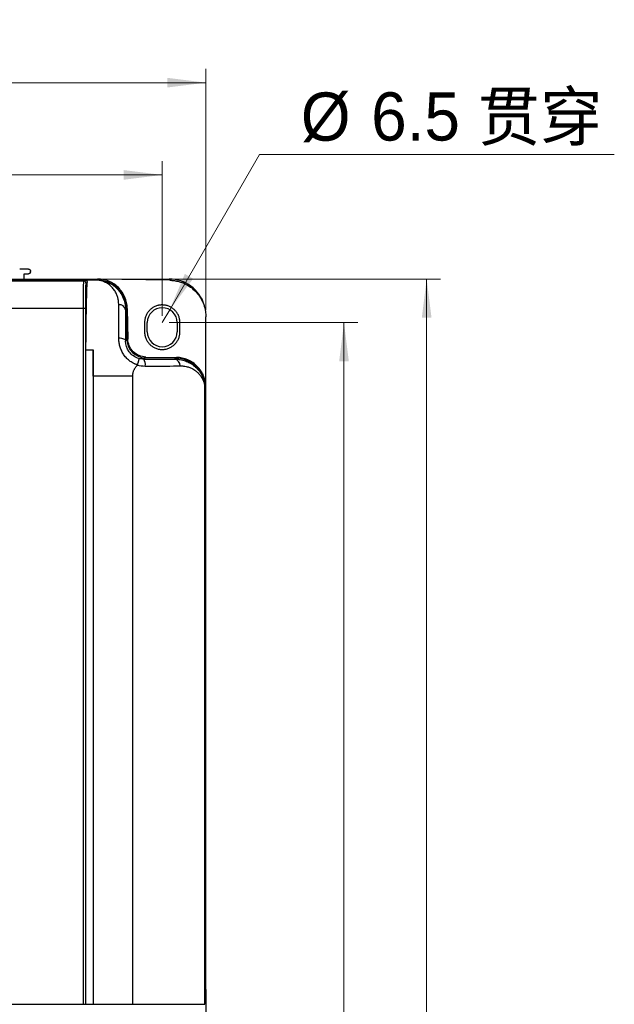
# Model space of a CAD drawing. Header units: millimetres. Extents: x 0 to 423, y 0 to 297.
# Tile 10 of 41: x 139 to 182, y 159 to 231. Entities that reach past the tile are written whole.
import ezdxf

# ---------------------------------------------------------------- set-up
doc = ezdxf.new("R2010")
doc.units = ezdxf.units.MM
doc.layers.add('实线', color=2, linetype='Continuous', lineweight=25)
doc.styles.add('SLDTEXTSTYLE16', font='ARIAL.TTF', dxfattribs={"width": 0.948})
doc.styles.add('SLDTEXTSTYLE17', font='ARIAL.TTF', dxfattribs={"width": 0.948, "bigfont": 'bigfont'})
doc.dimstyles.new('SLDDIMSTYLE0', dxfattribs={"dimtxt": 3.5, "dimasz": 2.8, "dimexe": 0, "dimexo": 0.0625, "dimgap": 0.875, "dimtad": 2, "dimlfac": 3, "dimrnd": 1e-09, "dimzin": 12, "dimdsep": 46, "dimtxsty": 'SLDTEXTSTYLE16', "dimsah": 1, "dimcen": 0.09, "dimadec": 0, "dimazin": 3, "dimtfac": 1, "dimtofl": 0, "dimtmove": 0, "dimatfit": 3, "dimfxl": 1, "dimfrac": 2, "dimtolj": 1, "dimtzin": 12, "dimarcsym": 0})
doc.dimstyles.new('SLDDIMSTYLE1', dxfattribs={"dimtxt": 3.5, "dimasz": 2.8, "dimexe": 0, "dimexo": 0.0625, "dimgap": 0.875, "dimtad": 0, "dimtih": 1, "dimtoh": 1, "dimlfac": 3, "dimrnd": 1e-09, "dimzin": 12, "dimdsep": 46, "dimtxsty": 'SLDTEXTSTYLE16', "dimsah": 1, "dimcen": 0, "dimadec": 0, "dimazin": 3, "dimtfac": 1, "dimtofl": 0, "dimtmove": 0, "dimatfit": 3, "dimfxl": 1, "dimfrac": 2, "dimtolj": 1, "dimtzin": 12, "dimarcsym": 0})

# ---------------------------------------------------------------- blocks, each defined once
blk = doc.blocks.new('_D')
at = {"color": 7, "linetype": 'Continuous', "lineweight": 18, "true_color": 0xffffff}
for p, q in [((77.144, 209.882), (77.144, 227.398)), ((152.144, 209.882), (152.144, 227.398)), ((152.144, 226.398), (77.144, 226.398))]:
    blk.add_line(p, q, dxfattribs=at)
for points in [[(77.144, 226.398), (79.944, 226.048), (79.944, 226.748)], [(152.144, 226.398), (149.344, 226.748), (149.344, 226.048)]]:
    blk.add_solid(points, dxfattribs=at)
at = {"color": 7, "linetype": 'Continuous', "lineweight": 18, "true_color": 0xffffff, "insert": (111.132, 230.909), "char_height": 3.5, "attachment_point": 1, "style": 'SLDTEXTSTYLE16'}
blk.add_mtext('225', dxfattribs=at)
blk = doc.blocks.new('_D_1')
at = {"color": 7, "linetype": 'Continuous', "lineweight": 18, "true_color": 0xffffff}
for p, q in [((80.31, 209.473), (80.31, 220.699)), ((148.977, 209.473), (148.977, 220.699)), ((148.977, 219.699), (80.31, 219.699))]:
    blk.add_line(p, q, dxfattribs=at)
for points in [[(80.31, 219.699), (83.11, 219.349), (83.11, 220.049)], [(148.977, 219.699), (146.177, 220.049), (146.177, 219.349)]]:
    blk.add_solid(points, dxfattribs=at)
at = {"color": 7, "linetype": 'Continuous', "lineweight": 18, "true_color": 0xffffff, "insert": (111.132, 224.21), "char_height": 3.5, "attachment_point": 1, "style": 'SLDTEXTSTYLE16'}
blk.add_mtext('206', dxfattribs=at)
blk = doc.blocks.new('_D_2')
at = {"color": 7, "linetype": 'Continuous', "lineweight": 18, "true_color": 0xffffff}
for p, q in [((149.477, 208.973), (163.169, 208.973)), ((162.169, 208.973), (162.169, 94.973)), ((149.477, 94.973), (163.169, 94.973))]:
    blk.add_line(p, q, dxfattribs=at)
for points in [[(162.169, 208.973), (161.819, 206.173), (162.519, 206.173)], [(162.169, 94.973), (162.519, 97.773), (161.819, 97.773)]]:
    blk.add_solid(points, dxfattribs=at)
at = {"color": 7, "linetype": 'Continuous', "lineweight": 18, "true_color": 0xffffff, "insert": (157.657, 144.423), "char_height": 3.5, "attachment_point": 1, "rotation": 90, "style": 'SLDTEXTSTYLE16'}
blk.add_mtext('342', dxfattribs=at)
blk = doc.blocks.new('_D_3')
at = {"color": 7, "linetype": 'Continuous', "lineweight": 18, "true_color": 0xffffff}
for p, q in [((144.772, 212.14), (169.169, 212.14)), ((168.169, 92.14), (168.169, 212.14)), ((146.644, 92.14), (169.169, 92.14))]:
    blk.add_line(p, q, dxfattribs=at)
for points in [[(168.169, 212.14), (167.819, 209.34), (168.519, 209.34)], [(168.169, 92.14), (168.519, 94.94), (167.819, 94.94)]]:
    blk.add_solid(points, dxfattribs=at)
at = {"color": 7, "linetype": 'Continuous', "lineweight": 18, "true_color": 0xffffff, "insert": (163.657, 144.423), "char_height": 3.5, "attachment_point": 1, "rotation": 90, "style": 'SLDTEXTSTYLE16'}
blk.add_mtext('360', dxfattribs=at)
blk = doc.blocks.new('_D_4')
at = {"color": 7, "linetype": 'Continuous', "lineweight": 18, "true_color": 0xffffff}
for p, q in [((149.52, 209.911), (156.04, 221.184)), ((156.04, 221.184), (181.789, 221.184)), ((148.977, 208.973), (149.52, 209.911))]:
    blk.add_line(p, q, dxfattribs=at)
blk.add_solid([(149.52, 209.911), (151.224, 212.159), (150.618, 212.51)], dxfattribs=at)
at = {"color": 7, "linetype": 'Continuous', "lineweight": 18, "true_color": 0xffffff, "char_height": 3.5, "attachment_point": 1}
for s, insert, style in [('6.5 贯穿', (164.143, 225.695), 'SLDTEXTSTYLE17'), ('%%c', (159.04, 225.685), 'SLDTEXTSTYLE16')]:
    blk.add_mtext(s, dxfattribs=dict(at, insert=insert, style=style))

msp = doc.modelspace()

# ---------------------------------------------------------------- linework, layer by layer
at = {"layer": '实线', "color": 2, "linetype": 'Continuous', "lineweight": 25, "true_color": 0xffff00}
for p, q in [((139.2741, 212.8562), (138.6295, 212.8562)), ((138.9432, 212.1395), (138.9633, 212.5228)), ((138.9633, 212.5228), (139.2707, 212.5228)), ((139.4038, 212.6492), (139.4074, 212.7179)), ((144.2129, 212.0842), (85.0141, 212.0842)), ((85.0152, 212.1395), (144.2723, 212.1395)), ((143.286, 211.9877), (85.9411, 211.9877)), ((143.286, 211.9877), (143.3738, 212.0754)), ((143.3738, 212.0754), (144.2042, 212.0754)), ((143.5283, 211.897), (143.4525, 211.8212)), ((144.2129, 212.0842), (144.2042, 212.0754)), ((149.5236, 212.0485), (144.3098, 212.1395)), ((143.2546, 209.9899), (85.9725, 209.9899)), ((143.2546, 159.4699), (143.2546, 209.9899)), ((143.421, 209.9899), (143.2546, 209.9899)), ((143.421, 159.4699), (143.421, 209.9899)), ((146.314, 209.895), (146.3768, 209.9578)), ((146.4156, 207.7319), (146.3768, 209.9578)), ((146.4386, 210.0106), (146.4775, 207.7831)), ((147.6937, 208.9728), (147.6937, 208.3062)), ((147.8937, 208.3062), (147.8937, 208.9728)), ((150.0604, 208.9728), (150.0604, 208.3062)), ((150.2604, 208.3062), (150.2604, 208.9728)), ((152.1437, 204.2754), (152.1437, 209.3822)), ((146.3183, 207.6345), (146.4156, 207.7319)), ((143.438, 159.4699), (143.438, 207.007)), ((143.438, 207.007), (143.951, 207.007)), ((143.951, 205.0911), (143.951, 207.007)), ((147.7329, 206.4234), (147.6286, 206.3191)), ((149.9354, 206.3997), (147.7329, 206.4234)), ((147.7918, 206.4732), (150.0077, 206.4419)), ((149.8642, 206.3286), (149.9354, 206.3997)), ((146.8416, 205.0911), (143.951, 205.0911)), ((143.951, 205.0911), (143.951, 159.4699)), ((146.8416, 159.4699), (146.8416, 205.0911)), ((152.0733, 204.2327), (152.0762, 204.2356)), ((152.0733, 204.2327), (152.0733, 159.4699)), ((152.0762, 159.4699), (152.0762, 204.2356)), ((152.1437, 160.5395), (152.1437, 204.2754)), ((152.1437, 160.5395), (152.0762, 160.5395)), ((152.1437, 160.5395), (152.1437, 160.0395)), ((85.9725, 159.4699), (143.2546, 159.4699)), ((143.2546, 159.4699), (143.421, 159.4699)), ((143.438, 159.4699), (143.951, 159.4699)), ((143.8093, 159.4221), (143.8093, 159.4699)), ((143.951, 159.4699), (146.8416, 159.4699)), ((150.2778, 159.4699), (150.2778, 159.4225)), ((151.6771, 159.4699), (151.6771, 159.4225)), ((152.0762, 160.0395), (152.1437, 160.0395)), ((152.1437, 160.0395), (152.1437, 155.7062))]:
    msp.add_line(p, q, dxfattribs=at)
at = {"layer": '实线', "color": 2, "linetype": 'Continuous', "lineweight": 25, "true_color": 0xffff00, "flags": 128}
msp.add_lwpolyline([(145.8189, 207.8603), (145.9149, 207.8565), (146.0073, 207.8441), (146.0927, 207.8236), (146.1679, 207.7957), (146.23, 207.7615), (146.2769, 207.7223), (146.3067, 207.6794), (146.3183, 207.6345)], dxfattribs=at)
at = {"layer": '实线', "color": 2, "linetype": 'Continuous', "lineweight": 25, "true_color": 0xffff00}
for centre, radius, start, end in [((143.2859, 211.8211), 0.1665, 0.020437, 89.979563), ((149.4771, 209.4728), 2.6667, 17.268815, 90), ((145.8625, 209.8162), 0.4583, 9.897362, 95.993338), ((148.9771, 208.9728), 1.0833, 0, 180), ((148.9771, 208.3062), 1.0833, 180, 0), ((147.1317, 205.9376), 0.6265, 349.15805, 37.517918), ((149.8033, 205.8669), 0.4657, 355.349902, 82.476792)]:
    msp.add_arc(centre, radius, start, end, dxfattribs=at)
for centre, major_axis, start_param, end_param in [((144.2122, 209.9193), (1.531, 1.531), 5.5153954, 7.0684312), ((147.7476, 207.7555), (0.9422, 0.9422), 2.3738032, 3.9160672), ((149.9114, 204.235), (1.531, 1.531), 5.4979394, 7.057659)]:
    msp.add_ellipse(centre, major_axis=major_axis, ratio=0.9996955, start_param=start_param, end_param=end_param, dxfattribs=at)
for points, knots in [([(139.4038, 212.6492), (139.4031, 212.6423), (139.4018, 212.6288), (139.396, 212.6095), (139.388, 212.5919), (139.3778, 212.5762), (139.3661, 212.5626), (139.3533, 212.5511), (139.3396, 212.5417), (139.3256, 212.5343), (139.3114, 212.5289), (139.2975, 212.5253), (139.2839, 212.5232), (139.275, 212.523), (139.2707, 212.5228)], [0, 0, 0, 0, 0.1024618, 0.2014441, 0.296947, 0.3889708, 0.4775159, 0.5625829, 0.6441725, 0.7222855, 0.7969232, 0.8680869, 0.9357785, 1, 1, 1, 1]), ([(139.2741, 212.8562), (139.2808, 212.8559), (139.2942, 212.8553), (139.3141, 212.8506), (139.3336, 212.8428), (139.3521, 212.8317), (139.3743, 212.8129), (139.3992, 212.7783), (139.408, 212.7414), (139.4074, 212.7196), (139.4074, 212.7179)], [0, 0, 0, 0, 0.092743, 0.1880659, 0.285974, 0.3864719, 0.4895642, 0.6931014, 0.9770577, 1, 1, 1, 1]), ([(143.2546, 209.9899), (143.2546, 210.0172), (143.2546, 210.072), (143.2547, 210.1542), (143.2548, 210.2367), (143.255, 210.3192), (143.2553, 210.4017), (143.2556, 210.4839), (143.2559, 210.5658), (143.2564, 210.6471), (143.2569, 210.7276), (143.2574, 210.8073), (143.258, 210.8859), (143.2586, 210.9633), (143.2593, 211.0392), (143.2601, 211.1135), (143.2609, 211.186), (143.2618, 211.2566), (143.2627, 211.3249), (143.2637, 211.3915), (143.2648, 211.4574), (143.2661, 211.5234), (143.2674, 211.5895), (143.2689, 211.6548), (143.2706, 211.7181), (143.2723, 211.7781), (143.2743, 211.8336), (143.2763, 211.8832), (143.2785, 211.9253), (143.2809, 211.958), (143.2834, 211.9809), (143.2851, 211.9854), (143.286, 211.9877)], [0, 0, 0, 0, 0.02637413, 0.05291338, 0.07961778, 0.10648733, 0.13352204, 0.16072192, 0.188087, 0.21561726, 0.24331274, 0.27117343, 0.29919935, 0.32739051, 0.35574691, 0.38426857, 0.4129555, 0.4418077, 0.47082519, 0.50000797, 0.53005056, 0.5622068, 0.59647661, 0.63285992, 0.67135664, 0.71196666, 0.75468988, 0.7995262, 0.8464755, 0.89553765, 0.94671253, 1, 1, 1, 1]), ([(143.3738, 212.0754), (143.3809, 212.0748), (143.3947, 212.0736), (143.4141, 212.0684), (143.4319, 212.0614), (143.4479, 212.0527), (143.4623, 212.0428), (143.4751, 212.0319), (143.4929, 212.0133), (143.5119, 211.9841), (143.5269, 211.9423), (143.5278, 211.9119), (143.5283, 211.897)], [0, 0, 0, 0, 0.0809665, 0.1585804, 0.2329756, 0.3042395, 0.3724282, 0.4375798, 0.4997225, 0.6738626, 0.8403882, 1, 1, 1, 1]), ([(143.421, 209.9899), (143.421, 210.0092), (143.4211, 210.0533), (143.4211, 210.1277), (143.4213, 210.2188), (143.4216, 210.3489), (143.4222, 210.4982), (143.4232, 210.6625), (143.4245, 210.8216), (143.4266, 211.0356), (143.4301, 211.2826), (143.4343, 211.4844), (143.438, 211.6104), (143.4407, 211.6841), (143.4436, 211.7433), (143.4464, 211.7843), (143.4489, 211.808), (143.4509, 211.8184), (143.452, 211.8204), (143.4525, 211.8212)], [0, 0, 0, 0, 0.0202916, 0.0465152, 0.0786651, 0.1167415, 0.1853544, 0.2402993, 0.2997967, 0.3688877, 0.4999803, 0.6310769, 0.700118, 0.7596764, 0.8145804, 0.88325, 0.9326604, 0.9715796, 1, 1, 1, 1]), ([(143.438, 207.007), (143.4395, 207.2989), (143.4415, 207.5824), (143.4465, 208.1249), (143.4495, 208.3839), (143.4559, 208.8753), (143.4595, 209.1078), (143.4668, 209.5509), (143.4706, 209.7616), (143.4784, 210.1646), (143.4825, 210.3568), (143.491, 210.7226), (143.4955, 210.8962), (143.5024, 211.1391), (143.5047, 211.217), (143.5093, 211.3664), (143.5117, 211.4379), (143.5163, 211.5758), (143.5186, 211.6422), (143.5234, 211.7727), (143.5258, 211.8376), (143.5283, 211.897)], [0, 0, 0, 0, 0.125, 0.125, 0.25, 0.25, 0.375, 0.375, 0.5, 0.5, 0.625, 0.625, 0.75, 0.75, 0.8125, 0.8125, 0.875, 0.875, 0.9375, 0.9375, 1, 1, 1, 1]), ([(145.8146, 210.272), (145.8145, 210.2972), (145.8142, 210.3476), (145.8105, 210.4218), (145.8044, 210.495), (145.7957, 210.5671), (145.7845, 210.6381), (145.7707, 210.708), (145.7544, 210.7767), (145.7355, 210.8443), (145.6901, 210.9847), (145.5982, 211.1893), (145.4576, 211.3986), (145.3217, 211.5535), (145.2042, 211.6629), (145.0723, 211.7642), (144.9257, 211.8563), (144.7581, 211.9393), (144.6146, 211.9948), (144.4866, 212.0329), (144.3899, 212.0557), (144.2911, 212.0714), (144.2304, 212.0742), (144.2042, 212.0754)], [0, 0, 0, 0, 0.0275373, 0.0550913, 0.0826931, 0.1103691, 0.1381396, 0.1660189, 0.1940154, 0.2221315, 0.2503635, 0.3731625, 0.4995077, 0.5636358, 0.6243093, 0.6878577, 0.7495178, 0.8073484, 0.8752718, 0.900305, 0.9378054, 0.9731184, 1, 1, 1, 1]), ([(144.2042, 212.0754), (144.2287, 212.075), (144.2778, 212.0741), (144.3507, 212.0696), (144.4232, 212.0628), (144.4953, 212.0534), (144.5668, 212.0415), (144.6377, 212.0273), (144.7648, 211.9972), (144.9414, 211.9406), (145.15, 211.8466), (145.3399, 211.7355), (145.5648, 211.571), (145.7484, 211.3893), (145.9057, 211.1883), (146.0196, 211.0132), (146.1094, 210.8377), (146.1829, 210.6572), (146.2362, 210.4911), (146.2756, 210.3187), (146.2987, 210.1666), (146.3115, 210.0305), (146.3132, 209.9395), (146.314, 209.895)], [0, 0, 0, 0, 0.0174302, 0.0349786, 0.0526529, 0.0704608, 0.0884098, 0.1065071, 0.1247599, 0.1875853, 0.2506668, 0.3107313, 0.3760475, 0.5012482, 0.5569999, 0.6260348, 0.7064406, 0.7503715, 0.8167624, 0.8747381, 0.918383, 0.960133, 1, 1, 1, 1]), ([(146.4386, 210.0106), (146.4337, 210.2911), (146.3737, 210.5704), (146.1523, 211.0858), (145.9909, 211.3216), (145.5909, 211.7148), (145.3522, 211.872), (144.8331, 212.0844), (144.5527, 212.1395), (144.2723, 212.1395)], [0, 0, 0, 0, 0.25, 0.25, 0.5, 0.5, 0.75, 0.75, 1, 1, 1, 1]), ([(149.5236, 212.0485), (149.5578, 212.0476), (149.6258, 212.0457), (149.7268, 212.0385), (149.8262, 212.0279), (149.9239, 212.0138), (150.02, 211.9961), (150.1666, 211.9633), (150.3637, 211.9037), (150.6717, 211.7753), (151.0247, 211.5711), (151.389, 211.2615), (151.6923, 210.8919), (151.8904, 210.5354), (152.0135, 210.2251), (152.0786, 209.9956), (152.1179, 209.7826), (152.1398, 209.5845), (152.1424, 209.4503), (152.1437, 209.3822)], [0, 0, 0, 0, 0.0248019, 0.0492531, 0.0733851, 0.0972305, 0.120823, 0.1441976, 0.2060933, 0.2697381, 0.3857791, 0.5000513, 0.6142767, 0.7303352, 0.7939285, 0.8558453, 0.9027774, 0.95074, 1, 1, 1, 1]), ([(145.8189, 207.8603), (145.8186, 207.8993), (145.8181, 207.9781), (145.8173, 208.095), (145.8166, 208.2123), (145.816, 208.3295), (145.8154, 208.4467), (145.8149, 208.5637), (145.8145, 208.6805), (145.8141, 208.797), (145.8138, 208.9131), (145.8135, 209.0288), (145.8133, 209.1442), (145.8132, 209.2591), (145.8131, 209.3736), (145.8131, 209.4876), (145.8131, 209.6013), (145.8132, 209.7145), (145.8134, 209.8272), (145.8136, 209.9395), (145.8139, 210.0512), (145.8142, 210.1624), (145.8145, 210.2353), (145.8146, 210.272)], [0, 0, 0, 0, 0.0413782, 0.0834436, 0.1261893, 0.169607, 0.2136873, 0.25842, 0.3037937, 0.349796, 0.3964136, 0.443632, 0.4914363, 0.5398108, 0.5887411, 0.6382152, 0.6882254, 0.7387694, 0.7898517, 0.8414858, 0.8936953, 0.9465165, 1, 1, 1, 1]), ([(148.9771, 210.2562), (148.957, 210.2559), (148.9173, 210.2555), (148.8583, 210.2515), (148.8004, 210.2453), (148.7436, 210.2364), (148.6657, 210.2205), (148.5663, 210.1919), (148.4158, 210.1313), (148.2432, 210.0339), (148.0648, 209.8853), (147.9161, 209.707), (147.8188, 209.5344), (147.7581, 209.3838), (147.7259, 209.2722), (147.7065, 209.1684), (147.6957, 209.0717), (147.6944, 209.0061), (147.6937, 208.9728)], [0, 0, 0, 0, 0.0298542, 0.0591938, 0.0880753, 0.116558, 0.1447037, 0.206519, 0.2701979, 0.3860404, 0.5000507, 0.6139702, 0.7298736, 0.7934589, 0.8553365, 0.9023754, 0.9505046, 1, 1, 1, 1]), ([(150.2604, 208.9728), (150.2602, 208.9929), (150.2597, 209.0327), (150.2558, 209.0917), (150.2495, 209.1496), (150.2406, 209.2064), (150.2247, 209.2844), (150.1961, 209.3838), (150.1354, 209.5343), (150.0381, 209.7069), (149.8894, 209.8853), (149.711, 210.0339), (149.5384, 210.1312), (149.3879, 210.1919), (149.2763, 210.224), (149.1726, 210.2434), (149.0759, 210.2542), (149.0103, 210.2555), (148.9771, 210.2562)], [0, 0, 0, 0, 0.0298518, 0.0591881, 0.0880656, 0.1165439, 0.1446848, 0.2064805, 0.2701477, 0.3859653, 0.4999705, 0.6138951, 0.7298234, 0.7934204, 0.8553175, 0.9023642, 0.9505001, 1, 1, 1, 1]), ([(146.314, 209.895), (146.3138, 209.8539), (146.3135, 209.7721), (146.3131, 209.6466), (146.3128, 209.5196), (146.3126, 209.3909), (146.3125, 209.2605), (146.3124, 209.1284), (146.3125, 208.9946), (146.3127, 208.8091), (146.3131, 208.5727), (146.314, 208.3226), (146.315, 208.1175), (146.316, 207.9571), (146.317, 207.7969), (146.3179, 207.6883), (146.3183, 207.6345)], [0, 0, 0, 0, 0.0637372, 0.1270417, 0.1899329, 0.2524304, 0.3145542, 0.3763247, 0.4377626, 0.498889, 0.6275172, 0.7487408, 0.8137082, 0.8771867, 0.9392556, 1, 1, 1, 1]), ([(147.6937, 208.3062), (147.694, 208.2861), (147.6945, 208.2463), (147.6984, 208.1873), (147.7046, 208.1294), (147.7135, 208.0726), (147.7294, 207.9946), (147.7581, 207.8953), (147.8187, 207.7447), (147.9161, 207.5721), (148.0648, 207.3937), (148.2431, 207.2451), (148.4157, 207.1478), (148.5663, 207.0871), (148.6778, 207.055), (148.7816, 207.0356), (148.8783, 207.0248), (148.9438, 207.0235), (148.9771, 207.0228)], [0, 0, 0, 0, 0.02985177, 0.05918807, 0.08806561, 0.11654387, 0.14468484, 0.20648051, 0.2701477, 0.38596532, 0.49997051, 0.6138951, 0.72982342, 0.79342038, 0.85531754, 0.90236422, 0.95050006, 1, 1, 1, 1]), ([(148.9771, 207.0228), (148.9971, 207.0231), (149.0369, 207.0235), (149.0959, 207.0275), (149.1538, 207.0337), (149.2105, 207.0426), (149.2885, 207.0585), (149.3878, 207.0871), (149.5383, 207.1477), (149.711, 207.2451), (149.8893, 207.3937), (150.038, 207.572), (150.1354, 207.7446), (150.1961, 207.8952), (150.2282, 208.0068), (150.2476, 208.1106), (150.2585, 208.2073), (150.2598, 208.2729), (150.2604, 208.3062)], [0, 0, 0, 0, 0.0298542, 0.0591938, 0.0880753, 0.116558, 0.1447037, 0.206519, 0.2701979, 0.3860404, 0.5000507, 0.6139702, 0.7298736, 0.7934589, 0.8553365, 0.9023754, 0.9505046, 1, 1, 1, 1]), ([(147.1698, 205.9106), (147.1489, 205.9169), (147.1071, 205.9295), (147.0453, 205.9515), (146.9842, 205.9759), (146.9238, 206.0029), (146.8354, 206.0466), (146.7214, 206.1125), (146.5878, 206.2073), (146.463, 206.3137), (146.3483, 206.4301), (146.2444, 206.5554), (146.1229, 206.7313), (145.9985, 206.968), (145.9125, 207.2142), (145.8644, 207.4136), (145.839, 207.562), (145.8227, 207.7116), (145.8202, 207.8104), (145.8189, 207.8603)], [0, 0, 0, 0, 0.024926, 0.0499026, 0.0749698, 0.1001671, 0.1255331, 0.187753, 0.250547, 0.3128998, 0.3754977, 0.4380001, 0.500378, 0.6226796, 0.7492501, 0.8106499, 0.872747, 0.9357883, 1, 1, 1, 1]), ([(147.2813, 206.3673), (146.9995, 206.4469), (146.7435, 206.6247), (146.4015, 207.0926), (146.3194, 207.3724), (146.3183, 207.6345)], [0, 0, 0, 0, 0.5, 0.5, 1, 1, 1, 1]), ([(147.7918, 206.4732), (147.6208, 206.4756), (147.4503, 206.5113), (147.1351, 206.6442), (146.9905, 206.7413), (146.7482, 206.9827), (146.6507, 207.127), (146.5168, 207.4417), (146.4805, 207.6121), (146.4775, 207.7831)], [0, 0, 0, 0, 0.25, 0.25, 0.5, 0.5, 0.75, 0.75, 1, 1, 1, 1]), ([(147.2813, 206.3673), (147.2815, 206.3666), (147.2821, 206.3652), (147.2819, 206.3592), (147.2809, 206.3508), (147.2791, 206.3399), (147.2766, 206.327), (147.2736, 206.3125), (147.2702, 206.2969), (147.2664, 206.2805), (147.2624, 206.2637), (147.2583, 206.2469), (147.2518, 206.2203), (147.2418, 206.18), (147.2269, 206.1216), (147.2095, 206.0558), (147.1903, 205.9847), (147.1766, 205.9354), (147.1698, 205.9106)], [0, 0, 0, 0, 0.054327, 0.1076647, 0.1597019, 0.2101483, 0.2587404, 0.3052453, 0.3494631, 0.3912274, 0.4304045, 0.4668908, 0.5006103, 0.5936709, 0.6914815, 0.7928054, 0.8961761, 1, 1, 1, 1]), ([(147.6286, 206.3191), (147.6578, 206.319), (147.7165, 206.3186), (147.8035, 206.3182), (147.8902, 206.3178), (147.9764, 206.3175), (148.0621, 206.3172), (148.1473, 206.317), (148.2321, 206.3169), (148.3926, 206.3169), (148.6245, 206.3172), (148.872, 206.3184), (149.0766, 206.3198), (149.2455, 206.3213), (149.4341, 206.3231), (149.6432, 206.3255), (149.789, 206.3275), (149.8642, 206.3286)], [0, 0, 0, 0, 0.0303201, 0.060834, 0.0915879, 0.1226268, 0.1539945, 0.1857336, 0.2178851, 0.2504884, 0.3720798, 0.500027, 0.5804385, 0.6635564, 0.7494927, 0.8708615, 1, 1, 1, 1]), ([(149.8642, 206.3286), (149.8916, 206.3285), (149.9473, 206.3284), (150.0301, 206.3244), (150.1139, 206.3176), (150.1984, 206.3074), (150.3172, 206.2887), (150.473, 206.2542), (150.6562, 206.1969), (150.8343, 206.1238), (151.0075, 206.0348), (151.1695, 205.9321), (151.375, 205.7744), (151.6138, 205.5353), (151.8001, 205.2528), (151.9037, 205.0327), (151.954, 204.9049), (151.9957, 204.7742), (152.0288, 204.6412), (152.0529, 204.5064), (152.0688, 204.3707), (152.0718, 204.2784), (152.0733, 204.2327)], [0, 0, 0, 0, 0.0236417, 0.0480016, 0.0730845, 0.0988946, 0.1254358, 0.1842144, 0.2497835, 0.3121527, 0.3747911, 0.4425551, 0.4999779, 0.6241073, 0.7498181, 0.7876255, 0.824719, 0.8611126, 0.8968212, 0.9318607, 0.9662477, 1, 1, 1, 1]), ([(152.1437, 204.2754), (152.1437, 204.5565), (152.0884, 204.8375), (151.8751, 205.3576), (151.7173, 205.5965), (151.3226, 205.9968), (151.0859, 206.158), (150.5688, 206.3786), (150.2887, 206.4379), (150.0077, 206.4419)], [0, 0, 0, 0, 0.25, 0.25, 0.5, 0.5, 0.75, 0.75, 1, 1, 1, 1]), ([(146.8416, 205.0911), (146.8419, 205.118), (146.8424, 205.1693), (146.8475, 205.2428), (146.858, 205.3269), (146.8789, 205.4203), (146.9148, 205.5098), (146.9543, 205.5825), (146.9917, 205.6464), (147.0363, 205.7163), (147.0934, 205.7992), (147.1368, 205.8593), (147.1615, 205.8937)], [0, 0, 0, 0, 0.09101658, 0.17411227, 0.24947237, 0.37821874, 0.49746689, 0.57510607, 0.65871192, 0.74840622, 0.8563417, 1, 1, 1, 1]), ([(147.1615, 205.8937), (147.1633, 205.8963), (147.1668, 205.9016), (147.1688, 205.9076), (147.1698, 205.9106)], [0, 0, 0, 0, 0.5058627, 1, 1, 1, 1]), ([(147.747, 205.8197), (148.0364, 205.8182), (148.3138, 205.8174), (148.8261, 205.8174), (149.0486, 205.8182), (149.6408, 205.8215), (149.9665, 205.8251), (150.2674, 205.8292)], [0, 0, 0, 0, 0.25, 0.25, 0.5, 0.5, 1, 1, 1, 1]), ([(150.2674, 205.8292), (150.2906, 205.8293), (150.3414, 205.8296), (150.4217, 205.8269), (150.5124, 205.8205), (150.6392, 205.8054), (150.7741, 205.7785), (150.9144, 205.7371), (151.0463, 205.6861), (151.1912, 205.6147), (151.3256, 205.53), (151.4432, 205.4414), (151.5552, 205.3438), (151.6762, 205.2152), (151.7852, 205.0703), (151.8667, 204.9375), (151.9257, 204.8253), (151.9736, 204.7169), (152.014, 204.6033), (152.0451, 204.4845), (152.0668, 204.3609), (152.0711, 204.2757), (152.0733, 204.2327)], [0, 0, 0, 0, 0.0244751, 0.0535925, 0.087302, 0.1255419, 0.1996864, 0.2504534, 0.3048878, 0.3752117, 0.4512207, 0.5000115, 0.5524426, 0.6249856, 0.6987668, 0.7499443, 0.7905194, 0.8313975, 0.8726667, 0.9144337, 0.9568269, 1, 1, 1, 1]), ([(146.8416, 159.4699), (147.0261, 159.4699), (147.3952, 159.4699), (147.7573, 159.4699), (148.1097, 159.4699), (148.2806, 159.4699), (148.6054, 159.4699), (148.7594, 159.4699), (149.0501, 159.4699), (149.1871, 159.4699), (149.449, 159.4699), (149.6989, 159.4699), (149.9306, 159.4699), (150.154, 159.4699), (150.2615, 159.4699), (150.4673, 159.4699), (150.5654, 159.4699), (150.753, 159.4699), (150.8424, 159.4699), (151.0147, 159.4699), (151.0976, 159.4699), (151.2591, 159.4699), (151.3376, 159.4699), (151.4915, 159.4699), (151.6423, 159.4699), (151.8508, 159.4699), (152.0162, 159.4699), (152.0701, 159.4699), (152.0733, 159.4699)], [0, 0, 0, 0, 0.0625, 0.125, 0.125, 0.1875, 0.1875, 0.25, 0.25, 0.3125, 0.3125, 0.375, 0.4375, 0.4375, 0.5, 0.5, 0.5625, 0.5625, 0.625, 0.625, 0.6875, 0.6875, 0.75, 0.75, 0.8125, 0.875, 0.9375, 1, 1, 1, 1])]:
    msp.add_open_spline(points, degree=3, knots=knots, dxfattribs=at)
for points in [[(143.951, 207.007), (143.951, 206.6986), (143.951, 206.0632), (143.951, 205.4131), (143.951, 205.0911)], [(147.6286, 206.3191), (147.5143, 206.3196), (147.3953, 206.3356), (147.2813, 206.3673)], [(147.1615, 205.8937), (147.3472, 205.8454), (147.5502, 205.8208), (147.747, 205.8197)]]:
    msp.add_open_spline(points, degree=3, dxfattribs=at)

# ---------------------------------------------------------------- dimensions: what is measured, and where the dimension line sits
at = {"color": 7, "linetype": 'Continuous', "lineweight": 18, "true_color": 0xffffff}
for base, p1, p2, picture, middle in [((77.1437, 226.3976), (152.1437, 209.3822), (77.1437, 209.3822), '_D', (115.1425, 226.3976)), ((80.3104, 219.6986), (148.9771, 208.9728), (80.3104, 208.9728), '_D_1', (115.1425, 219.6986))]:
    dim = msp.add_linear_dim(base=base, p1=p1, p2=p2, dimstyle='SLDDIMSTYLE0', dxfattribs=at)
    dim.commit()
    dim.dimension.update_dxf_attribs({"geometry": picture, "text_midpoint": middle, "dimtype": 160})
dim = msp.add_radius_dim(center=(148.9771, 208.9728), mpoint=(149.5195, 209.9106), text='%%c6.5 贯穿', dimstyle='SLDDIMSTYLE1', override={"dimpost": '<>'}, dxfattribs=at)
dim.commit()
dim.dimension.update_dxf_attribs({"geometry": '_D_4', "text_midpoint": (170.4147, 223.8642), "dimtype": 164})
dim = msp.add_linear_dim(base=(168.1692, 212.1395), p1=(146.1437, 92.1395), p2=(144.2723, 212.1395), angle=90, dimstyle='SLDDIMSTYLE0', dxfattribs=at)
dim.commit()
dim.dimension.update_dxf_attribs({"geometry": '_D_3', "text_midpoint": (168.1692, 148.4337), "dimtype": 160})
dim = msp.add_linear_dim(base=(162.1692, 94.9728), p1=(148.9771, 208.9728), p2=(148.9771, 94.9728), angle=90, text='342', dimstyle='SLDDIMSTYLE0', dxfattribs=at)
dim.commit()
dim.dimension.update_dxf_attribs({"geometry": '_D_2', "text_midpoint": (162.1692, 148.4337), "dimtype": 160})

doc.saveas('drawing.dxf')
